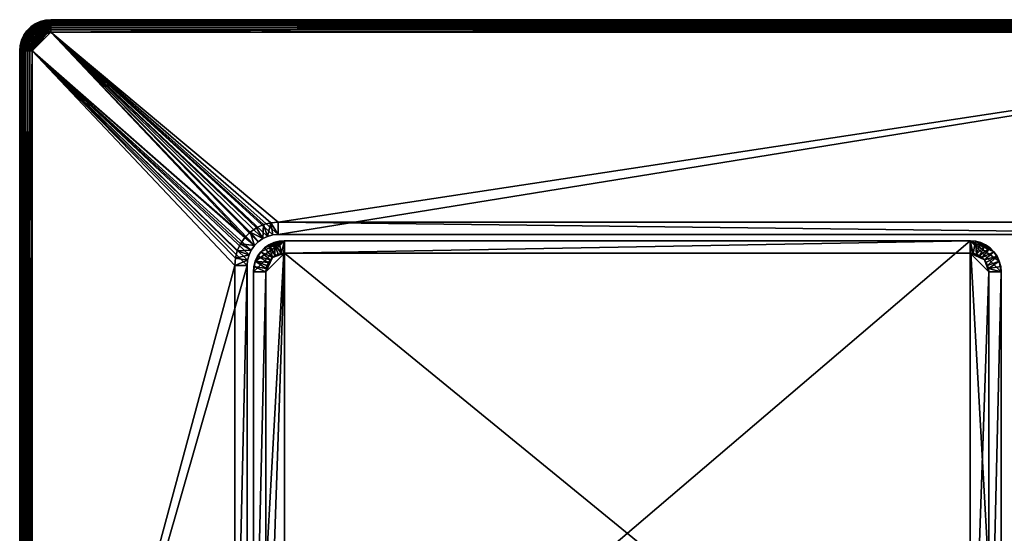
# Model space of a CAD drawing. Extents: x -124 to 124, y -82 to 82.
# Tile 2 of 4: x -124 to 34, y 0 to 82. Entities that reach past the tile are written whole.
import ezdxf

# ---------------------------------------------------------------- set-up
doc = ezdxf.new("R2010")
doc.units = 0

msp = doc.modelspace()

# ---------------------------------------------------------------- linework, layer by layer
for points in [[(-121, 81.830124), (-121, 81.830124, 8), (-120.210098, 82.198463, 8)], [(-120.210098, 82.198463), (-121, 81.830124), (-120.210098, 82.198463, 8)], [(-120.210098, 82.198463), (-120, 80.098076), (-121, 81.830124)], [(-120.98481, 81.80381, 8.347297), (-120.210098, 82.198463, 8), (-121, 81.830124, 8)], [(-120.98481, 81.80381, 8.347297), (-120.199707, 82.169914, 8.347297), (-120.210098, 82.198463, 8)], [(-120.93969, 81.72567, 8.68404), (-120.199707, 82.169914, 8.347297), (-120.98481, 81.80381, 8.347297)], [(-120.93969, 81.72567, 8.68404), (-120.168846, 82.085121, 8.68404), (-120.199707, 82.169914, 8.347297)], [(-119.36824, 82.424042), (-120.210098, 82.198463, 8), (-119.36824, 82.424042, 8)], [(-119.36824, 82.424042), (-120.210098, 82.198463), (-120.210098, 82.198463, 8)], [(-119.36824, 82.424042), (-119.526062, 80.319077), (-120.210098, 82.198463)], [(-120.199707, 82.169914, 8.347297), (-119.36824, 82.424042, 8), (-120.210098, 82.198463, 8)], [(-120.210098, 82.198463), (-119.526062, 80.319077), (-120, 80.098076)], [(-120.199707, 82.169914, 8.347297), (-119.362968, 82.394119, 8.347297), (-119.36824, 82.424042, 8)], [(-120.168846, 82.085121, 8.68404), (-119.362968, 82.394119, 8.347297), (-120.199707, 82.169914, 8.347297)], [(-120.168846, 82.085121, 8.68404), (-119.347298, 82.30526, 8.68404), (-119.362968, 82.394119, 8.347297)], [(-120.118454, 81.946671, 9), (-119.347298, 82.30526, 8.68404), (-120.168846, 82.085121, 8.68404)], [(-120.118454, 81.946671, 9), (-119.321709, 82.160164, 9), (-119.347298, 82.30526, 8.68404)], [(-120.050064, 81.758774, 9.285575), (-119.321709, 82.160164, 9), (-120.118454, 81.946671, 9)], [(-120.050064, 81.758774, 9.285575), (-119.286987, 81.963234, 9.285575), (-119.321709, 82.160164, 9)], [(-119.36824, 82.424042), (-119.020943, 80.454422), (-119.526062, 80.319077)], [(-118.5, 82.5), (-119.36824, 82.424042, 8), (-118.5, 82.5, 8)], [(-118.5, 82.5), (-119.36824, 82.424042), (-119.36824, 82.424042, 8)], [(-118.5, 82.5), (-119.020943, 80.454422), (-119.36824, 82.424042)], [(-119.362968, 82.394119, 8.347297), (-118.5, 82.5, 8), (-119.36824, 82.424042, 8)], [(-119.362968, 82.394119, 8.347297), (-118.5, 82.469612, 8.347297), (-118.5, 82.5, 8)], [(-119.347298, 82.30526, 8.68404), (-118.5, 82.469612, 8.347297), (-119.362968, 82.394119, 8.347297)], [(-119.347298, 82.30526, 8.68404), (-118.5, 82.379387, 8.68404), (-118.5, 82.469612, 8.347297)], [(-119.321709, 82.160164, 9), (-118.5, 82.379387, 8.68404), (-119.347298, 82.30526, 8.68404)], [(-119.321709, 82.160164, 9), (-118.5, 82.232048, 9), (-118.5, 82.379387, 8.68404)], [(-119.286987, 81.963234, 9.285575), (-118.5, 82.232048, 9), (-119.321709, 82.160164, 9)], [(-119.286987, 81.963234, 9.285575), (-118.5, 82.032089, 9.285575), (-118.5, 82.232048, 9)], [(-118.5, 82.5), (-118.5, 80.5), (-119.020943, 80.454422)], [(118.5, 82.5), (-118.5, 82.5), (-118.5, 82.5, 8)], [(118.5, 82.5, 8), (118.5, 82.5), (-118.5, 82.5, 8)], [(118.5, 82.5), (118.5, 80.5), (-118.5, 80.5)], [(118.5, 82.5), (-118.5, 80.5), (-118.5, 82.5)], [(118.5, 82.5, 8), (-118.5, 82.5, 8), (-118.5, 82.469612, 8.347297)], [(118.5, 82.469612, 8.347297), (118.5, 82.5, 8), (-118.5, 82.469612, 8.347297)], [(118.5, 82.469612, 8.347297), (-118.5, 82.469612, 8.347297), (-118.5, 82.379387, 8.68404)], [(118.5, 82.379387, 8.68404), (118.5, 82.469612, 8.347297), (-118.5, 82.379387, 8.68404)], [(118.5, 82.379387, 8.68404), (-118.5, 82.379387, 8.68404), (-118.5, 82.232048, 9)], [(118.5, 82.232048, 9), (118.5, 82.379387, 8.68404), (-118.5, 82.232048, 9)], [(118.5, 82.232048, 9), (-118.5, 82.232048, 9), (-118.5, 82.032089, 9.285575)], [(118.5, 82.032089, 9.285575), (118.5, 82.232048, 9), (-118.5, 82.032089, 9.285575)], [(-122.330223, 80.713936), (-122.830124, 80, 8), (-122.330223, 80.713936, 8)], [(-122.330223, 80.713936), (-122.830124, 80), (-122.830124, 80, 8)], [(-122.330223, 80.713936), (-121.098076, 79), (-122.830124, 80)], [(-122.80381, 79.98481, 8.347297), (-122.330223, 80.713936, 8), (-122.830124, 80, 8)], [(-122.80381, 79.98481, 8.347297), (-122.306946, 80.694405, 8.347297), (-122.330223, 80.713936, 8)], [(-122.72567, 79.93969, 8.68404), (-122.306946, 80.694405, 8.347297), (-122.80381, 79.98481, 8.347297)], [(-122.72567, 79.93969, 8.68404), (-122.237823, 80.636406, 8.68404), (-122.306946, 80.694405, 8.347297)], [(-122.598076, 79.866028, 9), (-122.237823, 80.636406, 8.68404), (-122.72567, 79.93969, 8.68404)], [(-122.598076, 79.866028, 9), (-122.124962, 80.541702, 9), (-122.237823, 80.636406, 8.68404)], [(-121.713936, 81.330223), (-122.330223, 80.713936, 8), (-121.713936, 81.330223, 8)], [(-121.713936, 81.330223), (-122.330223, 80.713936), (-122.330223, 80.713936, 8)], [(-121.713936, 81.330223), (-120.42836, 79.798134), (-122.330223, 80.713936)], [(-122.306946, 80.694405, 8.347297), (-121.713936, 81.330223, 8), (-122.330223, 80.713936, 8)], [(-120.798134, 79.42836), (-121.098076, 79), (-122.330223, 80.713936)], [(-120.42836, 79.798134), (-120.798134, 79.42836), (-122.330223, 80.713936)], [(-122.306946, 80.694405, 8.347297), (-121.694405, 81.306946, 8.347297), (-121.713936, 81.330223, 8)], [(-122.306946, 80.694405, 8.347297), (-121.636406, 81.237823, 8.68404), (-121.694405, 81.306946, 8.347297)], [(-122.237823, 80.636406, 8.68404), (-121.636406, 81.237823, 8.68404), (-122.306946, 80.694405, 8.347297)], [(-122.124962, 80.541702, 9), (-121.636406, 81.237823, 8.68404), (-122.237823, 80.636406, 8.68404)], [(-122.124962, 80.541702, 9), (-121.541702, 81.124962, 9), (-121.636406, 81.237823, 8.68404)], [(-121.971779, 80.41317, 9.285575), (-121.541702, 81.124962, 9), (-122.124962, 80.541702, 9)], [(-121.971779, 80.41317, 9.285575), (-121.41317, 80.971779, 9.285575), (-121.541702, 81.124962, 9)], [(-121.782944, 80.254715, 9.532089), (-121.41317, 80.971779, 9.285575), (-121.971779, 80.41317, 9.285575)], [(-121.782944, 80.254715, 9.532089), (-121.254715, 80.782944, 9.532089), (-121.41317, 80.971779, 9.285575)], [(-121.564178, 80.071152, 9.732051), (-121.254715, 80.782944, 9.532089), (-121.782944, 80.254715, 9.532089)], [(-121, 81.830124), (-121.713936, 81.330223, 8), (-121, 81.830124, 8)], [(-121, 81.830124), (-121.713936, 81.330223), (-121.713936, 81.330223, 8)], [(-121, 81.830124), (-120.42836, 79.798134), (-121.713936, 81.330223)], [(-121.694405, 81.306946, 8.347297), (-121, 81.830124, 8), (-121.713936, 81.330223, 8)], [(-121.694405, 81.306946, 8.347297), (-120.98481, 81.80381, 8.347297), (-121, 81.830124, 8)], [(-121.636406, 81.237823, 8.68404), (-120.98481, 81.80381, 8.347297), (-121.694405, 81.306946, 8.347297)], [(-121.636406, 81.237823, 8.68404), (-120.93969, 81.72567, 8.68404), (-120.98481, 81.80381, 8.347297)], [(-121.541702, 81.124962, 9), (-120.93969, 81.72567, 8.68404), (-121.636406, 81.237823, 8.68404)], [(-121.564178, 80.071152, 9.732051), (-121.071152, 80.564178, 9.732051), (-121.254715, 80.782944, 9.532089)], [(-121.541702, 81.124962, 9), (-120.866028, 81.598076, 9), (-120.93969, 81.72567, 8.68404)], [(-121.41317, 80.971779, 9.285575), (-120.866028, 81.598076, 9), (-121.541702, 81.124962, 9)], [(-121.41317, 80.971779, 9.285575), (-120.766045, 81.424904, 9.285575), (-120.866028, 81.598076, 9)], [(-121.254715, 80.782944, 9.532089), (-120.766045, 81.424904, 9.285575), (-121.41317, 80.971779, 9.285575)], [(-121.254715, 80.782944, 9.532089), (-120.642784, 81.211418, 9.532089), (-120.766045, 81.424904, 9.285575)], [(-121.071152, 80.564178, 9.732051), (-120.642784, 81.211418, 9.532089), (-121.254715, 80.782944, 9.532089)], [(-121.071152, 80.564178, 9.732051), (-120.5, 80.964104, 9.732051), (-120.642784, 81.211418, 9.532089)], [(-121.071152, 80.564178, 9.732051), (-120.342018, 80.690475, 9.879385), (-120.5, 80.964104, 9.732051)], [(-120.868057, 80.322136, 9.879385), (-120.342018, 80.690475, 9.879385), (-121.071152, 80.564178, 9.732051)], [(-121, 81.830124), (-120, 80.098076), (-120.42836, 79.798134)], [(-120.866028, 81.598076, 9), (-120.168846, 82.085121, 8.68404), (-120.93969, 81.72567, 8.68404)], [(-120.868057, 80.322136, 9.879385), (-120.173645, 80.398842, 9.969616), (-120.342018, 80.690475, 9.879385)], [(-120.866028, 81.598076, 9), (-120.118454, 81.946671, 9), (-120.168846, 82.085121, 8.68404)], [(-120.766045, 81.424904, 9.285575), (-120.118454, 81.946671, 9), (-120.866028, 81.598076, 9)], [(-120.766045, 81.424904, 9.285575), (-120.050064, 81.758774, 9.285575), (-120.118454, 81.946671, 9)], [(-120.642784, 81.211418, 9.532089), (-120.050064, 81.758774, 9.285575), (-120.766045, 81.424904, 9.285575)], [(-120.642784, 81.211418, 9.532089), (-119.965752, 81.527122, 9.532089), (-120.050064, 81.758774, 9.285575)], [(-120.5, 80.964104, 9.732051), (-119.965752, 81.527122, 9.532089), (-120.642784, 81.211418, 9.532089)], [(-120.5, 80.964104, 9.732051), (-119.86808, 81.258774, 9.732051), (-119.965752, 81.527122, 9.532089)], [(-120.342018, 80.690475, 9.879385), (-119.86808, 81.258774, 9.732051), (-120.5, 80.964104, 9.732051)], [(-120.342018, 80.690475, 9.879385), (-119.760017, 80.961868, 9.879385), (-119.86808, 81.258774, 9.732051)], [(-120.173645, 80.398842, 9.969616), (-119.760017, 80.961868, 9.879385), (-120.342018, 80.690475, 9.879385)], [(-120.173645, 80.398842, 9.969616), (-119.644844, 80.645432, 9.969616), (-119.760017, 80.961868, 9.879385)], [(-120.173645, 80.398842, 9.969616), (-119.526062, 80.319077, 10), (-119.644844, 80.645432, 9.969616)], [(-119.965752, 81.527122, 9.532089), (-119.286987, 81.963234, 9.285575), (-120.050064, 81.758774, 9.285575)], [(-119.965752, 81.527122, 9.532089), (-119.244179, 81.720467, 9.532089), (-119.286987, 81.963234, 9.285575)], [(-119.86808, 81.258774, 9.732051), (-119.244179, 81.720467, 9.532089), (-119.965752, 81.527122, 9.532089)], [(-119.86808, 81.258774, 9.732051), (-119.194595, 81.439232, 9.732051), (-119.244179, 81.720467, 9.532089)], [(-119.760017, 80.961868, 9.879385), (-119.194595, 81.439232, 9.732051), (-119.86808, 81.258774, 9.732051)], [(-119.760017, 80.961868, 9.879385), (-119.139725, 81.128075, 9.879385), (-119.194595, 81.439232, 9.732051)], [(-119.644844, 80.645432, 9.969616), (-119.139725, 81.128075, 9.879385), (-119.760017, 80.961868, 9.879385)], [(-119.644844, 80.645432, 9.969616), (-119.081253, 80.79644, 9.969616), (-119.139725, 81.128075, 9.879385)], [(-119.644844, 80.645432, 9.969616), (-119.020943, 80.454422, 10), (-119.081253, 80.79644, 9.969616)], [(-119.644844, 80.645432, 9.969616), (-119.526062, 80.319077, 10), (-119.020943, 80.454422, 10)], [(-119.244179, 81.720467, 9.532089), (-118.5, 82.032089, 9.285575), (-119.286987, 81.963234, 9.285575)], [(-119.244179, 81.720467, 9.532089), (-118.5, 81.785576, 9.532089), (-118.5, 82.032089, 9.285575)], [(-119.194595, 81.439232, 9.732051), (-118.5, 81.785576, 9.532089), (-119.244179, 81.720467, 9.532089)], [(-119.194595, 81.439232, 9.732051), (-118.5, 81.5, 9.732051), (-118.5, 81.785576, 9.532089)], [(-119.139725, 81.128075, 9.879385), (-118.5, 81.5, 9.732051), (-119.194595, 81.439232, 9.732051)], [(-119.139725, 81.128075, 9.879385), (-118.5, 81.184044, 9.879385), (-118.5, 81.5, 9.732051)], [(-119.081253, 80.79644, 9.969616), (-118.5, 81.184044, 9.879385), (-119.139725, 81.128075, 9.879385)], [(-119.081253, 80.79644, 9.969616), (-118.5, 80.847298, 9.969616), (-118.5, 81.184044, 9.879385)], [(-119.081253, 80.79644, 9.969616), (-118.5, 80.5, 10), (-118.5, 80.847298, 9.969616)], [(-119.081253, 80.79644, 9.969616), (-119.020943, 80.454422, 10), (-118.5, 80.5, 10)], [(118.5, 82.032089, 9.285575), (-118.5, 82.032089, 9.285575), (-118.5, 81.785576, 9.532089)], [(118.5, 81.785576, 9.532089), (118.5, 82.032089, 9.285575), (-118.5, 81.785576, 9.532089)], [(118.5, 81.785576, 9.532089), (-118.5, 81.785576, 9.532089), (-118.5, 81.5, 9.732051)], [(118.5, 81.5, 9.732051), (118.5, 81.785576, 9.532089), (-118.5, 81.5, 9.732051)], [(118.5, 81.5, 9.732051), (-118.5, 81.5, 9.732051), (-118.5, 81.184044, 9.879385)], [(118.5, 81.184044, 9.879385), (118.5, 81.5, 9.732051), (-118.5, 81.184044, 9.879385)], [(118.5, 81.184044, 9.879385), (-118.5, 81.184044, 9.879385), (-118.5, 80.847298, 9.969616)], [(118.5, 80.847298, 9.969616), (118.5, 81.184044, 9.879385), (-118.5, 80.847298, 9.969616)], [(118.5, 80.847298, 9.969616), (-118.5, 80.847298, 9.969616), (-118.5, 80.5, 10)], [(118.5, 80.5, 10), (118.5, 80.847298, 9.969616), (-118.5, 80.5, 10)], [(-123.198463, 79.210098), (-123.424042, 78.36824, 8), (-123.198463, 79.210098, 8)], [(-123.198463, 79.210098), (-123.424042, 78.36824), (-123.424042, 78.36824, 8)], [(-121.319077, 78.526062), (-123.424042, 78.36824), (-123.198463, 79.210098)], [(-123.394119, 78.362968, 8.347297), (-123.198463, 79.210098, 8), (-123.424042, 78.36824, 8)], [(-123.394119, 78.362968, 8.347297), (-123.169914, 79.199707, 8.347297), (-123.198463, 79.210098, 8)], [(-123.30526, 78.347298, 8.68404), (-123.169914, 79.199707, 8.347297), (-123.394119, 78.362968, 8.347297)], [(-123.30526, 78.347298, 8.68404), (-123.085121, 79.168846, 8.68404), (-123.169914, 79.199707, 8.347297)], [(-123.30526, 78.347298, 8.68404), (-122.946671, 79.118454, 9), (-123.085121, 79.168846, 8.68404)], [(-123.160164, 78.321709, 9), (-122.946671, 79.118454, 9), (-123.30526, 78.347298, 8.68404)], [(-122.830124, 80), (-123.198463, 79.210098, 8), (-122.830124, 80, 8)], [(-122.830124, 80), (-123.198463, 79.210098), (-123.198463, 79.210098, 8)], [(-121.319077, 78.526062), (-123.198463, 79.210098), (-122.830124, 80)], [(-123.169914, 79.199707, 8.347297), (-122.830124, 80, 8), (-123.198463, 79.210098, 8)], [(-123.169914, 79.199707, 8.347297), (-122.80381, 79.98481, 8.347297), (-122.830124, 80, 8)], [(-123.085121, 79.168846, 8.68404), (-122.80381, 79.98481, 8.347297), (-123.169914, 79.199707, 8.347297)], [(-122.963234, 78.286987, 9.285575), (-122.946671, 79.118454, 9), (-123.160164, 78.321709, 9)], [(-123.085121, 79.168846, 8.68404), (-122.72567, 79.93969, 8.68404), (-122.80381, 79.98481, 8.347297)], [(-123.085121, 79.168846, 8.68404), (-122.598076, 79.866028, 9), (-122.72567, 79.93969, 8.68404)], [(-122.946671, 79.118454, 9), (-122.598076, 79.866028, 9), (-123.085121, 79.168846, 8.68404)], [(-122.963234, 78.286987, 9.285575), (-122.758774, 79.050064, 9.285575), (-122.946671, 79.118454, 9)], [(-122.720467, 78.244179, 9.532089), (-122.758774, 79.050064, 9.285575), (-122.963234, 78.286987, 9.285575)], [(-122.758774, 79.050064, 9.285575), (-122.598076, 79.866028, 9), (-122.946671, 79.118454, 9)], [(-121.098076, 79), (-121.319077, 78.526062), (-122.830124, 80)], [(-122.758774, 79.050064, 9.285575), (-122.424904, 79.766045, 9.285575), (-122.598076, 79.866028, 9)], [(-122.758774, 79.050064, 9.285575), (-122.211418, 79.642784, 9.532089), (-122.424904, 79.766045, 9.285575)], [(-122.527122, 78.965752, 9.532089), (-122.211418, 79.642784, 9.532089), (-122.758774, 79.050064, 9.285575)], [(-122.720467, 78.244179, 9.532089), (-122.527122, 78.965752, 9.532089), (-122.758774, 79.050064, 9.285575)], [(-122.424904, 79.766045, 9.285575), (-122.124962, 80.541702, 9), (-122.598076, 79.866028, 9)], [(-122.258774, 78.86808, 9.732051), (-122.211418, 79.642784, 9.532089), (-122.527122, 78.965752, 9.532089)], [(-122.424904, 79.766045, 9.285575), (-121.971779, 80.41317, 9.285575), (-122.124962, 80.541702, 9)], [(-122.211418, 79.642784, 9.532089), (-121.971779, 80.41317, 9.285575), (-122.424904, 79.766045, 9.285575)], [(-122.258774, 78.86808, 9.732051), (-121.964104, 79.5, 9.732051), (-122.211418, 79.642784, 9.532089)], [(-122.258774, 78.86808, 9.732051), (-121.690475, 79.342018, 9.879385), (-121.964104, 79.5, 9.732051)], [(-121.961868, 78.760017, 9.879385), (-121.690475, 79.342018, 9.879385), (-122.258774, 78.86808, 9.732051)], [(-122.211418, 79.642784, 9.532089), (-121.782944, 80.254715, 9.532089), (-121.971779, 80.41317, 9.285575)], [(-121.964104, 79.5, 9.732051), (-121.782944, 80.254715, 9.532089), (-122.211418, 79.642784, 9.532089)], [(-121.964104, 79.5, 9.732051), (-121.564178, 80.071152, 9.732051), (-121.782944, 80.254715, 9.532089)], [(-121.690475, 79.342018, 9.879385), (-121.564178, 80.071152, 9.732051), (-121.964104, 79.5, 9.732051)], [(-121.645432, 78.644844, 9.969616), (-121.690475, 79.342018, 9.879385), (-121.961868, 78.760017, 9.879385)], [(-121.690475, 79.342018, 9.879385), (-121.322136, 79.868057, 9.879385), (-121.564178, 80.071152, 9.732051)], [(-121.690475, 79.342018, 9.879385), (-121.064178, 79.651604, 9.969616), (-121.322136, 79.868057, 9.879385)], [(-121.398842, 79.173645, 9.969616), (-121.064178, 79.651604, 9.969616), (-121.690475, 79.342018, 9.879385)], [(-121.645432, 78.644844, 9.969616), (-121.398842, 79.173645, 9.969616), (-121.690475, 79.342018, 9.879385)], [(-121.645432, 78.644844, 9.969616), (-121.098076, 79, 10), (-121.398842, 79.173645, 9.969616)], [(-121.645432, 78.644844, 9.969616), (-121.319077, 78.526062, 10), (-121.098076, 79, 10)], [(-121.564178, 80.071152, 9.732051), (-120.868057, 80.322136, 9.879385), (-121.071152, 80.564178, 9.732051)], [(-121.322136, 79.868057, 9.879385), (-120.868057, 80.322136, 9.879385), (-121.564178, 80.071152, 9.732051)], [(-118.5, 80.5, 10), (-121.5, 77.5, 10), (-85.830223, 46.21394, 10)], [(-118.5, 80.5, 10), (-119.020943, 80.454422, 10), (-121.5, 77.5, 10)], [(-118.5, 80.5, 8), (-87.362312, 47.499512, 8), (-121.5, 77.5, 8)], [(-118.5, 80.5, 8), (-121.5, 77.5, 8), (-120.42836, 79.798134, 8)], [(-119.020943, 80.454422, 10), (-119.526062, 80.319077, 10), (-121.5, 77.5, 10)], [(-119.526062, 80.319077, 10), (-120, 80.098076, 10), (-121.5, 77.5, 10)], [(-120, 80.098076, 10), (-120.42836, 79.798134, 10), (-121.5, 77.5, 10)], [(-120.42836, 79.798134, 10), (-121.454422, 78.020943, 10), (-121.5, 77.5, 10)], [(-120.42836, 79.798134, 8), (-121.5, 77.5, 8), (-120.798134, 79.42836, 8)], [(-120.798134, 79.42836, 8), (-121.5, 77.5, 8), (-121.319077, 78.526062, 8)], [(-120.42836, 79.798134, 10), (-120.798134, 79.42836, 10), (-121.454422, 78.020943, 10)], [(-120.798134, 79.42836, 10), (-121.319077, 78.526062, 10), (-121.454422, 78.020943, 10)], [(-121.398842, 79.173645, 9.969616), (-121.098076, 79, 10), (-121.064178, 79.651604, 9.969616)], [(-121.064178, 79.651604, 9.969616), (-120.868057, 80.322136, 9.879385), (-121.322136, 79.868057, 9.879385)], [(-120.798134, 79.42836, 10), (-121.098076, 79, 10), (-121.319077, 78.526062, 10)], [(-120.798134, 79.42836, 8), (-121.319077, 78.526062, 8), (-121.098076, 79, 8)], [(-121.098076, 79), (-121.098076, 79, 8), (-121.319077, 78.526062, 8)], [(-121.098076, 79), (-121.319077, 78.526062, 8), (-121.319077, 78.526062)], [(-121.064178, 79.651604, 9.969616), (-121.098076, 79, 10), (-120.798134, 79.42836, 10)], [(-120.798134, 79.42836), (-120.798134, 79.42836, 8), (-121.098076, 79, 8)], [(-120.798134, 79.42836), (-121.098076, 79, 8), (-121.098076, 79)], [(-121.064178, 79.651604, 9.969616), (-120.651604, 80.064178, 9.969616), (-120.868057, 80.322136, 9.879385)], [(-121.064178, 79.651604, 9.969616), (-120.42836, 79.798134, 10), (-120.651604, 80.064178, 9.969616)], [(-121.064178, 79.651604, 9.969616), (-120.798134, 79.42836, 10), (-120.42836, 79.798134, 10)], [(-120.651604, 80.064178, 9.969616), (-120.173645, 80.398842, 9.969616), (-120.868057, 80.322136, 9.879385)], [(-120.42836, 79.798134), (-120.42836, 79.798134, 8), (-120.798134, 79.42836, 8)], [(-120.42836, 79.798134), (-120.798134, 79.42836, 8), (-120.798134, 79.42836)], [(-120.651604, 80.064178, 9.969616), (-120, 80.098076, 10), (-120.173645, 80.398842, 9.969616)], [(-120.651604, 80.064178, 9.969616), (-120.42836, 79.798134, 10), (-120, 80.098076, 10)], [(-118.5, 80.5, 8), (-120.42836, 79.798134, 8), (-119.526062, 80.319077, 8)], [(-119.526062, 80.319077, 8), (-120.42836, 79.798134, 8), (-120, 80.098076, 8)], [(-120, 80.098076), (-120, 80.098076, 8), (-120.42836, 79.798134, 8)], [(-120, 80.098076), (-120.42836, 79.798134, 8), (-120.42836, 79.798134)], [(-120.173645, 80.398842, 9.969616), (-120, 80.098076, 10), (-119.526062, 80.319077, 10)], [(-119.526062, 80.319077), (-119.526062, 80.319077, 8), (-120, 80.098076, 8)], [(-119.526062, 80.319077), (-120, 80.098076, 8), (-120, 80.098076)], [(-118.5, 80.5, 8), (-119.526062, 80.319077, 8), (-119.020943, 80.454422, 8)], [(-119.020943, 80.454422), (-119.020943, 80.454422, 8), (-119.526062, 80.319077, 8)], [(-119.020943, 80.454422), (-119.526062, 80.319077, 8), (-119.526062, 80.319077)], [(-118.5, 80.5), (-118.5, 80.5, 8), (-119.020943, 80.454422, 8)], [(-118.5, 80.5), (-119.020943, 80.454422, 8), (-119.020943, 80.454422)], [(-118.5, 80.5, 10), (-85.830223, 46.21394, 10), (-85.213936, 46.830223, 10)], [(-84.5, 47.330128, 10), (-118.5, 80.5, 10), (-85.213936, 46.830223, 10)], [(-83.710098, 47.698463, 10), (-118.5, 80.5, 10), (-84.5, 47.330128, 10)], [(-82.86824, 47.924038, 10), (-118.5, 80.5, 10), (-83.710098, 47.698463, 10)], [(-82, 48, 10), (-118.5, 80.5, 10), (-82.86824, 47.924038, 10)], [(118.5, 80.5, 10), (-118.5, 80.5, 10), (-82, 48, 10)], [(118.5, 80.5), (-118.5, 80.5, 8), (-118.5, 80.5)], [(118.5, 80.5, 8), (-118.5, 80.5, 8), (118.5, 80.5)], [(-118.5, 80.5, 8), (-86.499512, 48.362312, 8), (-87.362312, 47.499512, 8)], [(-85.5, 49.06218, 8), (-86.499512, 48.362312, 8), (-118.5, 80.5, 8)], [(-84.394142, 49.577847, 8), (-85.5, 49.06218, 8), (-118.5, 80.5, 8)], [(-83.215538, 49.893654, 8), (-84.394142, 49.577847, 8), (-118.5, 80.5, 8)], [(-82, 50, 8), (-83.215538, 49.893654, 8), (-118.5, 80.5, 8)], [(118.5, 80.5, 8), (-82, 50, 8), (-118.5, 80.5, 8)], [(118.5, 80.5, 10), (-82, 48, 10), (82, 48, 10)], [(118.5, 80.5, 8), (82, 50, 8), (-82, 50, 8)], [(-123.424042, 78.36824), (-123.5, 77.5), (-123.5, 77.5, 8)], [(-123.424042, 78.36824), (-123.5, 77.5, 8), (-123.424042, 78.36824, 8)], [(-121.454422, 78.020943), (-123.5, 77.5), (-123.424042, 78.36824)], [(-123.394119, 78.362968, 8.347297), (-123.424042, 78.36824, 8), (-123.5, 77.5, 8)], [(-123.394119, 78.362968, 8.347297), (-123.5, 77.5, 8), (-123.469612, 77.5, 8.347297)], [(-121.454422, 78.020943), (-121.5, 77.5), (-123.5, 77.5)], [(-123.5, 77.5, 8), (-123.5, -77.5), (-123.5, -77.5, 8)], [(-123.5, 77.5, 8), (-123.5, 77.5), (-123.5, -77.5)], [(-121.5, 77.5), (-123.5, -77.5), (-123.5, 77.5)], [(-121.5, 77.5), (-121.5, -77.5), (-123.5, -77.5)], [(-123.5, 77.5, 8), (-123.5, -77.5, 8), (-123.469612, -77.5, 8.347297)], [(-123.469612, 77.5, 8.347297), (-123.5, 77.5, 8), (-123.469612, -77.5, 8.347297)], [(-123.30526, 78.347298, 8.68404), (-123.394119, 78.362968, 8.347297), (-123.469612, 77.5, 8.347297)], [(-123.30526, 78.347298, 8.68404), (-123.469612, 77.5, 8.347297), (-123.379387, 77.5, 8.68404)], [(-123.469612, 77.5, 8.347297), (-123.469612, -77.5, 8.347297), (-123.379387, -77.5, 8.68404)], [(-123.379387, 77.5, 8.68404), (-123.469612, 77.5, 8.347297), (-123.379387, -77.5, 8.68404)], [(-121.319077, 78.526062), (-121.454422, 78.020943), (-123.424042, 78.36824)], [(-123.160164, 78.321709, 9), (-123.30526, 78.347298, 8.68404), (-123.379387, 77.5, 8.68404)], [(-123.160164, 78.321709, 9), (-123.379387, 77.5, 8.68404), (-123.232048, 77.5, 9)], [(-123.232048, 77.5, 9), (-123.379387, -77.5, 8.68404), (-123.232048, -77.5, 9)], [(-123.232048, 77.5, 9), (-123.379387, 77.5, 8.68404), (-123.379387, -77.5, 8.68404)], [(-122.963234, 78.286987, 9.285575), (-123.160164, 78.321709, 9), (-123.232048, 77.5, 9)], [(-122.963234, 78.286987, 9.285575), (-123.232048, 77.5, 9), (-123.032089, 77.5, 9.285575)], [(-123.232048, 77.5, 9), (-123.232048, -77.5, 9), (-123.032089, -77.5, 9.285575)], [(-123.032089, 77.5, 9.285575), (-123.232048, 77.5, 9), (-123.032089, -77.5, 9.285575)], [(-122.720467, 78.244179, 9.532089), (-122.963234, 78.286987, 9.285575), (-123.032089, 77.5, 9.285575)], [(-122.720467, 78.244179, 9.532089), (-123.032089, 77.5, 9.285575), (-122.785576, 77.5, 9.532089)], [(-122.785576, 77.5, 9.532089), (-123.032089, -77.5, 9.285575), (-122.785576, -77.5, 9.532089)], [(-122.785576, 77.5, 9.532089), (-123.032089, 77.5, 9.285575), (-123.032089, -77.5, 9.285575)], [(-122.439232, 78.194595, 9.732051), (-122.720467, 78.244179, 9.532089), (-122.785576, 77.5, 9.532089)], [(-122.439232, 78.194595, 9.732051), (-122.785576, 77.5, 9.532089), (-122.5, 77.5, 9.732051)], [(-122.5, 77.5, 9.732051), (-122.785576, -77.5, 9.532089), (-122.5, -77.5, 9.732051)], [(-122.5, 77.5, 9.732051), (-122.785576, 77.5, 9.532089), (-122.785576, -77.5, 9.532089)], [(-122.439232, 78.194595, 9.732051), (-122.527122, 78.965752, 9.532089), (-122.720467, 78.244179, 9.532089)], [(-122.439232, 78.194595, 9.732051), (-122.258774, 78.86808, 9.732051), (-122.527122, 78.965752, 9.532089)], [(-122.128075, 78.139725, 9.879385), (-122.439232, 78.194595, 9.732051), (-122.5, 77.5, 9.732051)], [(-122.128075, 78.139725, 9.879385), (-122.5, 77.5, 9.732051), (-122.184044, 77.5, 9.879385)], [(-122.184044, 77.5, 9.879385), (-122.5, -77.5, 9.732051), (-122.184044, -77.5, 9.879385)], [(-122.184044, 77.5, 9.879385), (-122.5, 77.5, 9.732051), (-122.5, -77.5, 9.732051)], [(-122.128075, 78.139725, 9.879385), (-122.258774, 78.86808, 9.732051), (-122.439232, 78.194595, 9.732051)], [(-122.128075, 78.139725, 9.879385), (-121.961868, 78.760017, 9.879385), (-122.258774, 78.86808, 9.732051)], [(-121.79644, 78.081253, 9.969616), (-122.128075, 78.139725, 9.879385), (-122.184044, 77.5, 9.879385)], [(-121.79644, 78.081253, 9.969616), (-122.184044, 77.5, 9.879385), (-121.847298, 77.5, 9.969616)], [(-121.847298, 77.5, 9.969616), (-122.184044, -77.5, 9.879385), (-121.847298, -77.5, 9.969616)], [(-121.847298, 77.5, 9.969616), (-122.184044, 77.5, 9.879385), (-122.184044, -77.5, 9.879385)], [(-121.79644, 78.081253, 9.969616), (-121.961868, 78.760017, 9.879385), (-122.128075, 78.139725, 9.879385)], [(-121.79644, 78.081253, 9.969616), (-121.645432, 78.644844, 9.969616), (-121.961868, 78.760017, 9.879385)], [(-121.79644, 78.081253, 9.969616), (-121.847298, 77.5, 9.969616), (-121.454422, 78.020943, 10)], [(-121.5, 77.5, 10), (-121.454422, 78.020943, 10), (-121.847298, 77.5, 9.969616)], [(-121.5, 77.5, 10), (-121.847298, -77.5, 9.969616), (-121.5, -77.5, 10)], [(-121.5, 77.5, 10), (-121.847298, 77.5, 9.969616), (-121.847298, -77.5, 9.969616)], [(-121.79644, 78.081253, 9.969616), (-121.454422, 78.020943, 10), (-121.645432, 78.644844, 9.969616)], [(-121.645432, 78.644844, 9.969616), (-121.454422, 78.020943, 10), (-121.319077, 78.526062, 10)], [(-121.319077, 78.526062, 8), (-121.5, 77.5, 8), (-121.454422, 78.020943, 8)], [(-121.454422, 78.020943), (-121.454422, 78.020943, 8), (-121.5, 77.5, 8)], [(-121.454422, 78.020943), (-121.5, 77.5, 8), (-121.5, 77.5)], [(-87, 43, 10), (-121.5, 77.5, 10), (-121.5, -77.5, 10)], [(-86.924042, 43.86824, 10), (-121.5, 77.5, 10), (-87, 43, 10)], [(-86.698463, 44.710102, 10), (-121.5, 77.5, 10), (-86.924042, 43.86824, 10)], [(-86.330124, 45.5, 10), (-121.5, 77.5, 10), (-86.698463, 44.710102, 10)], [(-85.830223, 46.21394, 10), (-121.5, 77.5, 10), (-86.330124, 45.5, 10)], [(-121.5, 77.5, 8), (-121.5, -77.5), (-121.5, 77.5)], [(-121.5, 77.5, 8), (-121.5, -77.5, 8), (-121.5, -77.5)], [(-121.5, 77.5, 8), (-89, 43, 8), (-121.5, -77.5, 8)], [(-121.5, 77.5, 8), (-88.893654, 44.215538, 8), (-89, 43, 8)], [(-88.57785, 45.394142, 8), (-88.893654, 44.215538, 8), (-121.5, 77.5, 8)], [(-88.06218, 46.5, 8), (-88.57785, 45.394142, 8), (-121.5, 77.5, 8)], [(-87.362312, 47.499512, 8), (-88.06218, 46.5, 8), (-121.5, 77.5, 8)], [(-121.319077, 78.526062), (-121.319077, 78.526062, 8), (-121.454422, 78.020943, 8)], [(-121.319077, 78.526062), (-121.454422, 78.020943, 8), (-121.454422, 78.020943)], [(-85.5, 49.06218), (-84.5, 47.330128), (-86.499512, 48.362312)], [(-85.5, 49.06218), (-86.499512, 48.362312, 8), (-85.5, 49.06218, 8)], [(-85.5, 49.06218), (-86.499512, 48.362312), (-86.499512, 48.362312, 8)], [(-84.394142, 49.577847), (-84.5, 47.330128), (-85.5, 49.06218)], [(-85.5, 49.06218), (-85.5, 49.06218, 8), (-84.394142, 49.577847, 8)], [(-84.394142, 49.577847), (-85.5, 49.06218), (-84.394142, 49.577847, 8)], [(-84.394142, 49.577847), (-83.710098, 47.698463), (-84.5, 47.330128)], [(-83.215538, 49.893654), (-83.710098, 47.698463), (-84.394142, 49.577847)], [(-83.215538, 49.893654), (-84.394142, 49.577847, 8), (-83.215538, 49.893654, 8)], [(-83.215538, 49.893654), (-84.394142, 49.577847), (-84.394142, 49.577847, 8)], [(-83.215538, 49.893654), (-82.86824, 47.924038), (-83.710098, 47.698463)], [(-82, 50), (-82, 48), (-83.215538, 49.893654)], [(-82, 50), (-83.215538, 49.893654, 8), (-82, 50, 8)], [(-82, 50), (-83.215538, 49.893654), (-83.215538, 49.893654, 8)], [(-83.215538, 49.893654), (-82, 48), (-82.86824, 47.924038)], [(82, 48), (-82, 48), (-82, 50)], [(82, 50), (82, 48), (-82, 50)], [(82, 50, 8), (82, 50), (-82, 50)], [(82, 50, 8), (-82, 50), (-82, 50, 8)], [(-85.830223, 46.21394), (-88.06218, 46.5), (-87.362312, 47.499512)], [(-87.362312, 47.499512), (-88.06218, 46.5, 8), (-87.362312, 47.499512, 8)], [(-87.362312, 47.499512), (-88.06218, 46.5), (-88.06218, 46.5, 8)], [(-86.499512, 48.362312), (-85.830223, 46.21394), (-87.362312, 47.499512)], [(-86.499512, 48.362312), (-87.362312, 47.499512, 8), (-86.499512, 48.362312, 8)], [(-86.499512, 48.362312), (-87.362312, 47.499512), (-87.362312, 47.499512, 8)], [(-86.499512, 48.362312), (-85.213936, 46.830223), (-85.830223, 46.21394)], [(-84.5, 47.330128), (-85.213936, 46.830223), (-86.499512, 48.362312)], [(-83.710098, 47.698463), (-83.710098, 47.698463, 10), (-84.5, 47.330128, 10)], [(-83.710098, 47.698463), (-84.5, 47.330128, 10), (-84.5, 47.330128)], [(-82.86824, 47.924038), (-82.86824, 47.924038, 10), (-83.710098, 47.698463, 10)], [(-82.86824, 47.924038), (-83.710098, 47.698463, 10), (-83.710098, 47.698463)], [(-82.86824, 47.924038), (-82, 48, 10), (-82.86824, 47.924038, 10)], [(-82, 48), (-82, 48, 10), (-82.86824, 47.924038)], [(82, 48), (-82, 48, 10), (-82, 48)], [(82, 48, 10), (-82, 48, 10), (82, 48)], [(-86.330124, 45.5), (-88.57785, 45.394142), (-88.06218, 46.5)], [(-88.06218, 46.5), (-88.57785, 45.394142, 8), (-88.06218, 46.5, 8)], [(-88.06218, 46.5), (-88.57785, 45.394142), (-88.57785, 45.394142, 8)], [(-85.830223, 46.21394), (-86.330124, 45.5), (-88.06218, 46.5)], [(-85.830223, 46.21394), (-85.830223, 46.21394, 10), (-86.330124, 45.5, 10)], [(-85.830223, 46.21394), (-86.330124, 45.5, 10), (-86.330124, 45.5)], [(-81, 47, 10), (-86, 42, 10), (-86, -42, 10)], [(-81, 47, 10), (-86, -42, 10), (-81, -47, 10)], [(-81, 47, 10), (-85.698463, 43.710102, 10), (-86, 42, 10)], [(-85.213936, 46.830223), (-85.213936, 46.830223, 10), (-85.830223, 46.21394, 10)], [(-85.213936, 46.830223), (-85.830223, 46.21394, 10), (-85.830223, 46.21394)], [(-81, 47, 10), (-84.830223, 45.21394, 10), (-85.698463, 43.710102, 10)], [(-84.5, 47.330128), (-84.5, 47.330128, 10), (-85.213936, 46.830223, 10)], [(-84.5, 47.330128), (-85.213936, 46.830223, 10), (-85.213936, 46.830223)], [(-81, 47, 10), (-84.213936, 45.830223, 10), (-84.830223, 45.21394, 10)], [(-84.213936, 45.830223), (-84.830223, 45.21394, 10), (-84.213936, 45.830223, 10)], [(-84.213936, 45.830223), (-84.830223, 45.21394), (-84.830223, 45.21394, 10)], [(-84.213936, 45.830223), (-82.92836, 44.298134), (-84.830223, 45.21394)], [(-81, 47, 10), (-83.5, 46.330128, 10), (-84.213936, 45.830223, 10)], [(-83.5, 46.330128), (-84.213936, 45.830223, 10), (-83.5, 46.330128, 10)], [(-83.5, 46.330128), (-84.213936, 45.830223), (-84.213936, 45.830223, 10)], [(-83.5, 46.330128), (-82.92836, 44.298134), (-84.213936, 45.830223)], [(-81, 47, 10), (-82.710098, 46.698463, 10), (-83.5, 46.330128, 10)], [(-82.710098, 46.698463), (-83.5, 46.330128, 10), (-82.710098, 46.698463, 10)], [(-82.710098, 46.698463), (-83.5, 46.330128), (-83.5, 46.330128, 10)], [(-82.710098, 46.698463), (-82.5, 44.598076), (-83.5, 46.330128)], [(-83.5, 46.330128), (-82.5, 44.598076), (-82.92836, 44.298134)], [(-81, 47, 10), (-81.86824, 46.924038, 10), (-82.710098, 46.698463, 10)], [(-81.86824, 46.924038), (-82.710098, 46.698463, 10), (-81.86824, 46.924038, 10)], [(-81.86824, 46.924038), (-82.710098, 46.698463), (-82.710098, 46.698463, 10)], [(-81.86824, 46.924038), (-81.520943, 44.954422), (-82.710098, 46.698463)], [(-82.710098, 46.698463), (-82.026062, 44.819077), (-82.5, 44.598076)], [(-82.710098, 46.698463), (-81.520943, 44.954422), (-82.026062, 44.819077)], [(-81.86824, 46.924038), (-81.86824, 46.924038, 10), (-81, 47, 10)], [(-81, 47), (-81.86824, 46.924038), (-81, 47, 10)], [(-81, 47), (-81.520943, 44.954422), (-81.86824, 46.924038)], [(-81, 47), (-81, 45), (-81.520943, 44.954422)], [(-81, 47, 10), (29, 47), (-81, 47)], [(-81, 47, 10), (29, 47, 10), (29, 47)], [(29, 47, 10), (-81, -47, 10), (29, -47, 10)], [(29, 47, 10), (-81, 47, 10), (-81, -47, 10)], [(29, 47), (29, 45), (-81, 45)], [(29, 47), (-81, 45), (-81, 47)], [(29, 47), (29, 47, 10), (29.86824, 46.924038, 10)], [(29.86824, 46.924038), (29, 47), (29.86824, 46.924038, 10)], [(29, 47, 10), (29, -47, 10), (34, -42, 10)], [(29, 47, 10), (34, -42, 10), (34, 42, 10)], [(33.698463, 43.710102, 10), (29, 47, 10), (34, 42, 10)], [(32.830223, 45.21394, 10), (29, 47, 10), (33.698463, 43.710102, 10)], [(32.830223, 45.21394, 10), (29.86824, 46.924038, 10), (29, 47, 10)], [(29, 47), (29.520945, 44.954422), (29, 45)], [(29.86824, 46.924038), (29.520945, 44.954422), (29, 47)], [(29.86824, 46.924038), (30.02606, 44.819077), (29.520945, 44.954422)], [(29.86824, 46.924038), (29.86824, 46.924038, 10), (30.7101, 46.698463, 10)], [(30.7101, 46.698463), (29.86824, 46.924038), (30.7101, 46.698463, 10)], [(31.5, 46.330128, 10), (30.7101, 46.698463, 10), (29.86824, 46.924038, 10)], [(32.21394, 45.830223, 10), (31.5, 46.330128, 10), (29.86824, 46.924038, 10)], [(32.830223, 45.21394, 10), (32.21394, 45.830223, 10), (29.86824, 46.924038, 10)], [(30.7101, 46.698463), (30.02606, 44.819077), (29.86824, 46.924038)], [(31.5, 46.330128), (30.02606, 44.819077), (30.7101, 46.698463)], [(31.5, 46.330128), (30.5, 44.598076), (30.02606, 44.819077)], [(32.21394, 45.830223), (30.5, 44.598076), (31.5, 46.330128)], [(32.21394, 45.830223), (30.928362, 44.298134), (30.5, 44.598076)], [(30.7101, 46.698463), (30.7101, 46.698463, 10), (31.5, 46.330128, 10)], [(31.5, 46.330128), (30.7101, 46.698463), (31.5, 46.330128, 10)], [(32.830223, 45.21394), (30.928362, 44.298134), (32.21394, 45.830223)], [(32.21394, 45.830223), (31.5, 46.330128, 10), (32.21394, 45.830223, 10)], [(32.21394, 45.830223), (31.5, 46.330128), (31.5, 46.330128, 10)], [(32.830223, 45.21394), (32.21394, 45.830223, 10), (32.830223, 45.21394, 10)], [(32.830223, 45.21394), (32.21394, 45.830223), (32.21394, 45.830223, 10)], [(-86.698463, 44.710102), (-88.893654, 44.215538), (-88.57785, 45.394142)], [(-88.57785, 45.394142), (-88.893654, 44.215538, 8), (-88.57785, 45.394142, 8)], [(-88.57785, 45.394142), (-88.893654, 44.215538), (-88.893654, 44.215538, 8)], [(-86.698463, 44.710102), (-86.924042, 43.86824), (-88.893654, 44.215538)], [(-86.330124, 45.5), (-86.698463, 44.710102), (-88.57785, 45.394142)], [(-86.924042, 43.86824), (-86.698463, 44.710102, 10), (-86.924042, 43.86824, 10)], [(-86.698463, 44.710102), (-86.698463, 44.710102, 10), (-86.924042, 43.86824)], [(-86.698463, 44.710102), (-86.330124, 45.5, 10), (-86.698463, 44.710102, 10)], [(-86.330124, 45.5), (-86.330124, 45.5, 10), (-86.698463, 44.710102)], [(-84.830223, 45.21394, 10), (-85.330124, 44.5, 10), (-85.698463, 43.710102, 10)], [(-85.698463, 43.710102), (-85.698463, 43.710102, 10), (-85.330124, 44.5, 10)], [(-85.330124, 44.5), (-85.698463, 43.710102), (-85.330124, 44.5, 10)], [(-83.598076, 43.5), (-85.698463, 43.710102), (-85.330124, 44.5)], [(-84.830223, 45.21394), (-85.330124, 44.5, 10), (-84.830223, 45.21394, 10)], [(-84.830223, 45.21394), (-85.330124, 44.5), (-85.330124, 44.5, 10)], [(-83.298134, 43.928364), (-85.330124, 44.5), (-84.830223, 45.21394)], [(-83.298134, 43.928364), (-83.598076, 43.5), (-85.330124, 44.5)], [(-82.92836, 44.298134), (-83.298134, 43.928364), (-84.830223, 45.21394)], [(-81, 45, 8), (-84, -42, 8), (-84, 42, 8)], [(-81, 45, 8), (-81, -45, 8), (-84, -42, 8)], [(-81, 45, 8), (-84, 42, 8), (-82.92836, 44.298134, 8)], [(-82.92836, 44.298134, 8), (-84, 42, 8), (-83.598076, 43.5, 8)], [(-82.92836, 44.298134, 8), (-83.598076, 43.5, 8), (-83.298134, 43.928364, 8)], [(-82.92836, 44.298134), (-82.92836, 44.298134, 8), (-83.298134, 43.928364, 8)], [(-82.92836, 44.298134), (-83.298134, 43.928364, 8), (-83.298134, 43.928364)], [(-81, 45, 8), (-82.92836, 44.298134, 8), (-81.520943, 44.954422, 8)], [(-81.520943, 44.954422, 8), (-82.92836, 44.298134, 8), (-82.026062, 44.819077, 8)], [(-82.026062, 44.819077, 8), (-82.92836, 44.298134, 8), (-82.5, 44.598076, 8)], [(-82.5, 44.598076), (-82.5, 44.598076, 8), (-82.92836, 44.298134, 8)], [(-82.5, 44.598076), (-82.92836, 44.298134, 8), (-82.92836, 44.298134)], [(-82.5, 44.598076), (-82.026062, 44.819077, 8), (-82.5, 44.598076, 8)], [(-82.026062, 44.819077), (-82.026062, 44.819077, 8), (-82.5, 44.598076)], [(-81.520943, 44.954422), (-81.520943, 44.954422, 8), (-82.026062, 44.819077, 8)], [(-81.520943, 44.954422), (-82.026062, 44.819077, 8), (-82.026062, 44.819077)], [(-81, 45), (-81, 45, 8), (-81.520943, 44.954422, 8)], [(-81, 45), (-81.520943, 44.954422, 8), (-81.520943, 44.954422)], [(-81, 45, 8), (29, 45), (29, 45, 8)], [(-81, 45, 8), (-81, 45), (29, 45)], [(29, -45, 8), (-81, -45, 8), (-81, 45, 8)], [(29, 45, 8), (29, -45, 8), (-81, 45, 8)], [(29.520945, 44.954422), (29, 45, 8), (29, 45)], [(29.520945, 44.954422), (29.520945, 44.954422, 8), (29, 45, 8)], [(29, 45, 8), (32, 42, 8), (29, -45, 8)], [(30.928362, 44.298134, 8), (29, 45, 8), (29.520945, 44.954422, 8)], [(31.298134, 43.928364, 8), (32, 42, 8), (29, 45, 8)], [(31.298134, 43.928364, 8), (29, 45, 8), (30.928362, 44.298134, 8)], [(30.02606, 44.819077), (30.02606, 44.819077, 8), (29.520945, 44.954422, 8)], [(30.02606, 44.819077), (29.520945, 44.954422, 8), (29.520945, 44.954422)], [(30.928362, 44.298134, 8), (29.520945, 44.954422, 8), (30.02606, 44.819077, 8)], [(30.5, 44.598076), (30.5, 44.598076, 8), (30.02606, 44.819077, 8)], [(30.5, 44.598076), (30.02606, 44.819077, 8), (30.02606, 44.819077)], [(30.928362, 44.298134, 8), (30.02606, 44.819077, 8), (30.5, 44.598076, 8)], [(30.928362, 44.298134), (30.928362, 44.298134, 8), (30.5, 44.598076, 8)], [(30.928362, 44.298134), (30.5, 44.598076, 8), (30.5, 44.598076)], [(32.830223, 45.21394), (31.298134, 43.928364), (30.928362, 44.298134)], [(31.298134, 43.928364), (31.298134, 43.928364, 8), (30.928362, 44.298134, 8)], [(31.298134, 43.928364), (30.928362, 44.298134, 8), (30.928362, 44.298134)], [(32.830223, 45.21394), (33.330128, 44.5), (31.298134, 43.928364)], [(33.330128, 44.5), (31.598076, 43.5), (31.298134, 43.928364)], [(33.330128, 44.5), (31.819078, 43.026062), (31.598076, 43.5)], [(33.330128, 44.5), (33.698463, 43.710102), (31.819078, 43.026062)], [(33.330128, 44.5), (32.830223, 45.21394, 10), (33.330128, 44.5, 10)], [(33.330128, 44.5), (32.830223, 45.21394), (32.830223, 45.21394, 10)], [(32.830223, 45.21394, 10), (33.698463, 43.710102, 10), (33.330128, 44.5, 10)], [(33.698463, 43.710102), (33.330128, 44.5, 10), (33.698463, 43.710102, 10)], [(33.698463, 43.710102), (33.330128, 44.5), (33.330128, 44.5, 10)], [(-87, 43, 10), (-121.5, -77.5, 10), (-87, -43, 10)], [(-89, 43, 8), (-89, -43, 8), (-121.5, -77.5, 8)], [(-86.924042, 43.86824), (-89, 43), (-88.893654, 44.215538)], [(-88.893654, 44.215538), (-89, 43), (-89, 43, 8)], [(-88.893654, 44.215538), (-89, 43, 8), (-88.893654, 44.215538, 8)], [(-86.924042, 43.86824), (-87, 43), (-89, 43)], [(-87, 43), (-87, -43), (-89, -43)], [(-87, 43), (-89, -43), (-89, 43)], [(-89, 43, 8), (-89, 43), (-89, -43)], [(-89, 43, 8), (-89, -43), (-89, -43, 8)], [(-87, 43), (-86.924042, 43.86824, 10), (-87, 43, 10)], [(-86.924042, 43.86824), (-86.924042, 43.86824, 10), (-87, 43)], [(-87, 43, 10), (-87, -43, 10), (-87, -43)], [(-87, 43, 10), (-87, -43), (-87, 43)], [(-85.698463, 43.710102, 10), (-85.924042, 42.86824, 10), (-86, 42, 10)], [(-86, 42), (-86, 42, 10), (-85.924042, 42.86824, 10)], [(-85.924042, 42.86824), (-86, 42), (-85.924042, 42.86824, 10)], [(-84, 42), (-86, 42), (-85.924042, 42.86824)], [(-85.924042, 42.86824), (-85.924042, 42.86824, 10), (-85.698463, 43.710102, 10)], [(-85.698463, 43.710102), (-85.924042, 42.86824), (-85.698463, 43.710102, 10)], [(-83.954422, 42.520943), (-85.924042, 42.86824), (-85.698463, 43.710102)], [(-83.954422, 42.520943), (-84, 42), (-85.924042, 42.86824)], [(-83.819077, 43.026062), (-83.954422, 42.520943), (-85.698463, 43.710102)], [(-83.598076, 43.5), (-83.819077, 43.026062), (-85.698463, 43.710102)], [(-83.598076, 43.5, 8), (-84, 42, 8), (-83.819077, 43.026062, 8)], [(-83.819077, 43.026062, 8), (-84, 42, 8), (-83.954422, 42.520943, 8)], [(-83.819077, 43.026062), (-83.819077, 43.026062, 8), (-83.954422, 42.520943, 8)], [(-83.819077, 43.026062), (-83.954422, 42.520943, 8), (-83.954422, 42.520943)], [(-83.598076, 43.5), (-83.598076, 43.5, 8), (-83.819077, 43.026062, 8)], [(-83.598076, 43.5), (-83.819077, 43.026062, 8), (-83.819077, 43.026062)], [(-83.298134, 43.928364), (-83.298134, 43.928364, 8), (-83.598076, 43.5, 8)], [(-83.298134, 43.928364), (-83.598076, 43.5, 8), (-83.598076, 43.5)], [(31.598076, 43.5), (31.598076, 43.5, 8), (31.298134, 43.928364, 8)], [(31.598076, 43.5), (31.298134, 43.928364, 8), (31.298134, 43.928364)], [(31.298134, 43.928364, 8), (31.598076, 43.5, 8), (31.819078, 43.026062, 8)], [(31.298134, 43.928364, 8), (31.819078, 43.026062, 8), (31.954424, 42.520943, 8)], [(31.298134, 43.928364, 8), (31.954424, 42.520943, 8), (32, 42, 8)], [(31.598076, 43.5), (31.819078, 43.026062, 8), (31.598076, 43.5, 8)], [(31.819078, 43.026062), (31.819078, 43.026062, 8), (31.598076, 43.5)], [(33.698463, 43.710102), (31.954424, 42.520943), (31.819078, 43.026062)], [(31.954424, 42.520943), (31.954424, 42.520943, 8), (31.819078, 43.026062, 8)], [(31.954424, 42.520943), (31.819078, 43.026062, 8), (31.819078, 43.026062)], [(33.698463, 43.710102), (33.924038, 42.86824), (31.954424, 42.520943)], [(33.924038, 42.86824), (34, 42), (31.954424, 42.520943)], [(33.924038, 42.86824), (33.698463, 43.710102, 10), (33.924038, 42.86824, 10)], [(33.924038, 42.86824), (33.698463, 43.710102), (33.698463, 43.710102, 10)], [(33.698463, 43.710102, 10), (34, 42, 10), (33.924038, 42.86824, 10)], [(33.924038, 42.86824), (33.924038, 42.86824, 10), (34, 42, 10)], [(34, 42), (33.924038, 42.86824), (34, 42, 10)], [(-86, 42, 10), (-86, 42), (-86, -42)], [(-86, 42, 10), (-86, -42), (-86, -42, 10)], [(-84, 42), (-84, -42), (-86, -42)], [(-84, 42), (-86, -42), (-86, 42)], [(-83.954422, 42.520943), (-84, 42, 8), (-84, 42)], [(-83.954422, 42.520943), (-83.954422, 42.520943, 8), (-84, 42, 8)], [(-84, 42, 8), (-84, -42, 8), (-84, -42)], [(-84, 42, 8), (-84, -42), (-84, 42)], [(32, 42, 8), (32, -42, 8), (29, -45, 8)], [(34, 42), (32, 42), (31.954424, 42.520943)], [(32, 42), (32, 42, 8), (31.954424, 42.520943, 8)], [(32, 42), (31.954424, 42.520943, 8), (31.954424, 42.520943)], [(34, 42), (32, -42), (32, 42)], [(34, 42), (34, -42), (32, -42)], [(32, 42, 8), (32, 42), (32, -42)], [(32, 42, 8), (32, -42), (32, -42, 8)], [(34, 42, 10), (34, -42, 10), (34, -42)], [(34, 42, 10), (34, -42), (34, 42)]]:
    msp.add_3dface(points)

doc.saveas('drawing.dxf')
